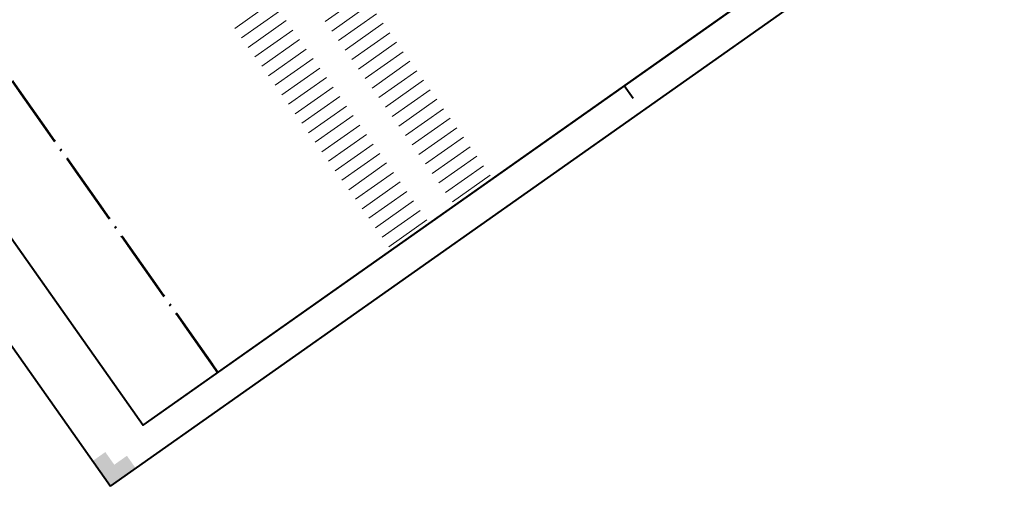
# Model space of a CAD drawing. Header units: metres. Extents: x 148786 to 149386, y 485542 to 486087.
# Tile 2 of 12: x 148942 to 149101, y 485542 to 485617. Entities that reach past the tile are written whole.
import ezdxf

# ---------------------------------------------------------------- set-up
doc = ezdxf.new("R2010")
doc.units = ezdxf.units.M
doc.header["$MEASUREMENT"] = 0
doc.linetypes.add('bladgr', pattern=[6.12, 4, -0.66, 0.07, -0.66, 0.07, -0.66])
doc.layers.add('BWR-alg-raster boundary', color=151, linetype='Continuous', lineweight=13, plot=False)
doc.layers.add('WVB-alg-bladgrens', color=2, linetype='bladgr', lineweight=53)
doc.layers.add('WVB-alg-onderhoek', color=7, linetype='Continuous', lineweight=30)

msp = doc.modelspace()

# ---------------------------------------------------------------- hatches: boundary and pattern name
at = {"layer": 'WVB-alg-onderhoek', "lineweight": 40}
msp.add_hatch(color=256, dxfattribs=at).paths.add_polyline_path([(148956.908, 485541.878), (148954.027, 485545.965), (148956.07, 485547.405), (148957.511, 485545.362), (148959.554, 485546.803), (148960.994, 485544.76)])

# ---------------------------------------------------------------- linework, layer by layer
at = {"layer": 'BWR-alg-raster boundary'}
for p, q in [((148997.681, 485621.192), (148991.552, 485616.87)), ((148983.111, 485620.095), (148976.981, 485615.773)), ((148998.762, 485619.66), (148992.633, 485615.338)), ((148984.191, 485618.562), (148978.062, 485614.24)), ((148999.842, 485618.128), (148993.713, 485613.806)), ((148985.272, 485617.03), (148979.142, 485612.708)), ((149000.923, 485616.595), (148994.794, 485612.273)), ((148986.352, 485615.498), (148980.223, 485611.176)), ((149002.004, 485615.063), (148995.874, 485610.741)), ((148987.433, 485613.965), (148981.304, 485609.643)), ((149003.084, 485613.531), (148996.955, 485609.209)), ((148988.513, 485612.433), (148982.384, 485608.111)), ((149004.165, 485611.998), (148998.035, 485607.676)), ((148989.594, 485610.901), (148983.465, 485606.579)), ((148990.674, 485609.368), (148984.545, 485605.046)), ((149005.245, 485610.466), (148999.116, 485606.144)), ((148991.755, 485607.836), (148985.626, 485603.514)), ((149006.326, 485608.934), (149000.196, 485604.612)), ((148992.836, 485606.304), (148986.706, 485601.982)), ((149007.406, 485607.401), (149001.277, 485603.079)), ((148993.916, 485604.771), (148987.787, 485600.449)), ((149008.487, 485605.869), (149002.358, 485601.547)), ((148994.997, 485603.239), (148988.867, 485598.917)), ((149009.567, 485604.337), (149003.438, 485600.015)), ((148996.077, 485601.707), (148989.948, 485597.385)), ((149010.648, 485602.804), (149004.519, 485598.482)), ((148997.158, 485600.174), (148991.028, 485595.852)), ((149011.729, 485601.272), (149005.599, 485596.95)), ((148998.238, 485598.642), (148992.109, 485594.32)), ((149012.809, 485599.74), (149006.68, 485595.418)), ((149013.89, 485598.207), (149007.76, 485593.885)), ((148999.319, 485597.11), (148993.19, 485592.788)), ((149014.97, 485596.675), (149008.841, 485592.353)), ((149000.399, 485595.578), (148994.27, 485591.255)), ((149016.051, 485595.143), (149009.921, 485590.821)), ((149001.48, 485594.045), (148995.351, 485589.723)), ((149017.131, 485593.61), (149011.002, 485589.288)), ((149002.561, 485592.513), (148996.431, 485588.191)), ((149018.212, 485592.078), (149012.083, 485587.756)), ((149003.641, 485590.981), (148997.512, 485586.658)), ((149004.722, 485589.448), (148998.592, 485585.126)), ((149005.802, 485587.916), (148999.673, 485583.594)), ((149006.883, 485586.384), (149000.753, 485582.061)), ((149007.963, 485584.851), (149001.834, 485580.529))]:
    msp.add_line(p, q, dxfattribs=at)
at = {"layer": 'WVB-alg-bladgrens', "linetype": 'bladgr', "ltscale": 2.5}
for p in [(148808.836, 485794.762), (148915.622, 485643.329)]:
    msp.add_line(p, (148974.232, 485560.213), dxfattribs=at)
at = {"layer": 'WVB-alg-onderhoek', "lineweight": 40}
for p, q in [((148956.908, 485541.878), (149385.961, 485844.433)), ((148785.749, 485784.599), (148956.908, 485541.878)), ((149041.278, 485604.432), (149039.837, 485606.475))]:
    msp.add_line(p, q, dxfattribs=at)
at = {"layer": 'WVB-alg-onderhoek', "lineweight": 40, "flags": 128}
for points in [[(148962.199, 485551.727), (149378.993, 485845.637), (149213.597, 486080.186), (148796.803, 485786.276)], [(149139.287, 485676.604), (149080.676, 485759.72), (148903.588, 485634.843), (148962.199, 485551.727)]]:
    msp.add_lwpolyline(points, close=True, dxfattribs=at)

doc.saveas('drawing.dxf')
